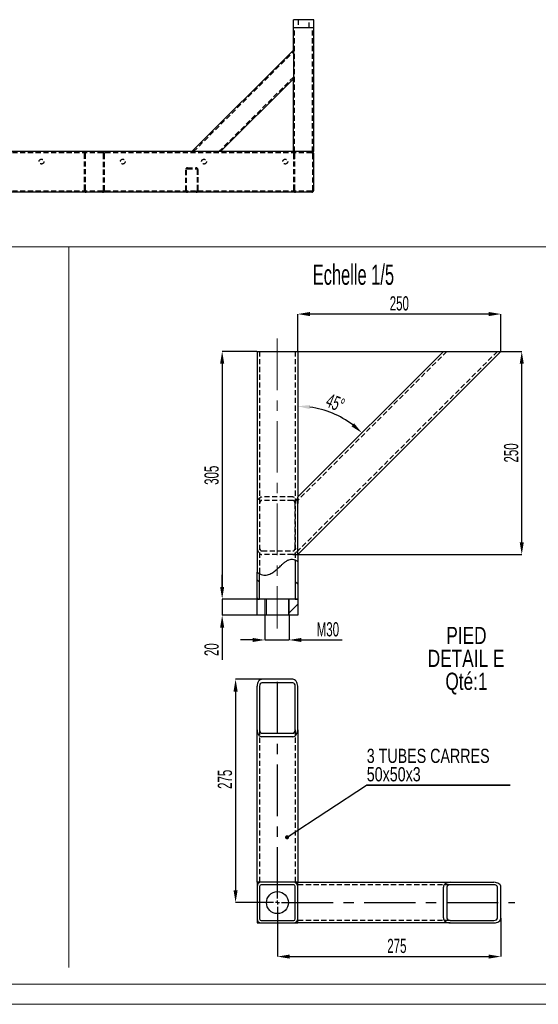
# Model space of a CAD drawing. Header units: millimetres. Extents: x -17 to 841, y -9 to 594.
# Tile 4 of 15: x 273 to 400, y 0 to 242. Entities that reach past the tile are written whole.
import ezdxf

# ---------------------------------------------------------------- set-up
doc = ezdxf.new("R2010")
doc.units = ezdxf.units.MM
doc.header["$PDSIZE"] = -1
doc.linetypes.add('CENTERX2', pattern=[20.32, 12.7, -2.54, 2.54, -2.54])
doc.linetypes.add('HIDDEN', pattern=[1.905, 1.27, -0.635])
for name, color, linetype in [('COTES', 1, 'Continuous'), ('NOTES', 6, 'Continuous'), ('TRAIT-FINS', 9, 'Continuous'), ('TRAIT-MIXTES', 3, 'CENTERX2'), ('TRAIT-TIRET', 2, 'HIDDEN')]:
    doc.layers.add(name, color=color, linetype=linetype)
doc.layers.add('TRAIT-FORT', color=4, linetype='Continuous', lineweight=25)
doc.styles.add('SLDTEXTSTYLE0', font='TXT', dxfattribs={"width": 0.75})
doc.styles.add('SLDTEXTSTYLE1', font='TXT', dxfattribs={"width": 0.605})
doc.dimstyles.new('SLDDIMSTYLE10', dxfattribs={"dimtxt": 3.5, "dimasz": 3, "dimexe": 0, "dimexo": 0.0625, "dimgap": 0.875, "dimtad": 1, "dimlfac": 5, "dimrnd": 1e-09, "dimzin": 12, "dimdsep": 46, "dimtxsty": 'SLDTEXTSTYLE1', "dimsah": 1, "dimcen": 0.09, "dimadec": 0, "dimazin": 3, "dimtfac": 1, "dimtofl": 0, "dimtmove": 0, "dimatfit": 3, "dimfxl": 1, "dimfrac": 2, "dimtolj": 1, "dimtzin": 12, "dimarcsym": 0})
doc.dimstyles.new('SLDDIMSTYLE11', dxfattribs={"dimtxt": 3.5, "dimasz": 3, "dimexe": 0, "dimexo": 0.0625, "dimgap": 0.875, "dimtad": 1, "dimdec": 4, "dimlfac": 5, "dimzin": 12, "dimdsep": 46, "dimtxsty": 'SLDTEXTSTYLE1', "dimsah": 1, "dimcen": 0.09, "dimazin": 3, "dimtfac": 1, "dimtofl": 0, "dimtmove": 0, "dimatfit": 3, "dimfxl": 1, "dimfrac": 2, "dimtolj": 1, "dimtzin": 12, "dimarcsym": 0})
doc.dimstyles.new('SLDDIMSTYLE12', dxfattribs={"dimtxt": 3.5, "dimasz": 3, "dimexe": 0, "dimexo": 0.0625, "dimgap": 0.875, "dimtad": 1, "dimdec": 1, "dimlfac": 5, "dimrnd": 1e-09, "dimzin": 12, "dimdsep": 46, "dimtxsty": 'SLDTEXTSTYLE1', "dimsah": 1, "dimcen": 0.09, "dimadec": 0, "dimazin": 3, "dimtfac": 1, "dimtofl": 0, "dimtmove": 0, "dimatfit": 3, "dimfxl": 1, "dimfrac": 2, "dimtolj": 1, "dimtzin": 12, "dimarcsym": 0})
doc.dimstyles.new('SLDDIMSTYLE7', dxfattribs={"dimtxt": 0.18, "dimasz": 1, "dimexe": 0, "dimexo": 0.0625, "dimgap": 0, "dimtad": 0, "dimtih": 1, "dimtoh": 1, "dimdec": 0, "dimrnd": 1e-09, "dimzin": 0, "dimdsep": 46, "dimtxsty": 'Standard', "dimblk1": 'DOT', "dimblk2": 'DOT', "dimsah": 1, "dimcen": 0.09, "dimadec": 0, "dimazin": 0, "dimtfac": 1, "dimtdec": 0, "dimtofl": 0, "dimtmove": 0, "dimatfit": 3, "dimldrblk": 'DOT', "dimfxl": 1, "dimfrac": 2, "dimtolj": 1, "dimtzin": 0, "dimarcsym": 0})
doc.dimstyles.new('SLDDIMSTYLE9', dxfattribs={"dimtxt": 3.5, "dimasz": 3, "dimexe": 0, "dimexo": 0.0625, "dimgap": 0.875, "dimtad": 1, "dimlfac": 5, "dimrnd": 1e-09, "dimzin": 12, "dimdsep": 46, "dimtxsty": 'SLDTEXTSTYLE1', "dimsah": 1, "dimcen": 0.09, "dimadec": 0, "dimazin": 3, "dimtfac": 1, "dimtmove": 0, "dimatfit": 0, "dimfxl": 1, "dimfrac": 2, "dimtolj": 1, "dimtzin": 12, "dimarcsym": 0})
pattern_1 = [(45, (0, 0), (-13.4704, 13.4704), []), (45, (4.49, 2e-323), (-13.4704, 13.4704), []), (45, (8.98, 4e-323), (-13.4704, 13.4704), []), (45, (13.47, 6e-323), (-13.4704, 13.4704), [])]
pattern_2 = [(135, (0, 0), (-13.4704, -13.4704), []), (135, (-2e-14, 4.49), (-13.4704, -13.4704), []), (135, (-3e-14, 8.98), (-13.4704, -13.4704), []), (135, (-5e-14, 13.47), (-13.4704, -13.4704), [])]

# ---------------------------------------------------------------- blocks, each defined once
blk = doc.blocks.new('_D_51')
at = {"layer": 'COTES', "color": 0, "lineweight": -2, "transparency": 16777216}
for p, q in [((332.9, 95.74), (332.9, 89.73)), ((338.9, 95.74), (338.9, 89.73)), ((329.9, 89.73), (326.9, 89.73)), ((332.9, 89.73), (338.9, 89.73)), ((341.9, 89.73), (351.94, 89.73))]:
    blk.add_line(p, q, dxfattribs=at)
at = {"layer": 'COTES', "color": 0, "transparency": 16777216}
for points in [[(329.9, 90.23), (329.9, 89.23), (332.9, 89.73)], [(341.9, 90.23), (341.9, 89.23), (338.9, 89.73)]]:
    blk.add_solid(points, dxfattribs=at)
at = {"layer": 'Defpoints', "color": 0, "transparency": 16777216}
for p in [(332.9, 95.8), (338.9, 95.8), (338.9, 89.73)]:
    blk.add_point(p, dxfattribs=at)
at = {"layer": 'COTES', "color": 0, "transparency": 16777216, "insert": (348.42, 94.11), "char_height": 3.5, "attachment_point": 2, "style": 'SLDTEXTSTYLE1'}
blk.add_mtext('\\A1;M30', dxfattribs=at)
blk = doc.blocks.new('_D_52')
at = {"layer": 'COTES', "color": 0, "lineweight": -2, "transparency": 16777216}
for p, q in [((340.06, 160.8), (396.14, 160.8)), ((396.14, 113.8), (396.14, 157.8)), ((339.84, 110.8), (396.14, 110.8))]:
    blk.add_line(p, q, dxfattribs=at)
at = {"layer": 'COTES', "color": 0, "transparency": 16777216}
for points in [[(395.64, 157.8), (396.64, 157.8), (396.14, 160.8)], [(395.64, 113.8), (396.64, 113.8), (396.14, 110.8)]]:
    blk.add_solid(points, dxfattribs=at)
at = {"layer": 'Defpoints', "color": 0, "transparency": 16777216}
for p in [(340, 160.8), (396.14, 160.8), (339.78, 110.8)]:
    blk.add_point(p, dxfattribs=at)
at = {"layer": 'COTES', "color": 0, "transparency": 16777216, "insert": (391.77, 135.8), "char_height": 3.5, "attachment_point": 2, "rotation": 90, "style": 'SLDTEXTSTYLE1'}
blk.add_mtext('\\A1;250', dxfattribs=at)
blk = doc.blocks.new('_D_53')
at = {"layer": 'COTES', "color": 0, "lineweight": -2, "transparency": 16777216}
for p, q in [((322.4, 102.8), (322.4, 105.8)), ((330.94, 99.8), (322.4, 99.8)), ((322.4, 99.8), (322.4, 95.8)), ((330.94, 95.8), (322.4, 95.8)), ((322.4, 92.8), (322.4, 84.88))]:
    blk.add_line(p, q, dxfattribs=at)
at = {"layer": 'COTES', "color": 0, "transparency": 16777216}
for points in [[(321.9, 102.8), (322.9, 102.8), (322.4, 99.8)], [(321.9, 92.8), (322.9, 92.8), (322.4, 95.8)]]:
    blk.add_solid(points, dxfattribs=at)
at = {"layer": 'Defpoints', "color": 0, "transparency": 16777216}
for p in [(322.4, 99.8), (331, 99.8), (331, 95.8)]:
    blk.add_point(p, dxfattribs=at)
at = {"layer": 'COTES', "color": 0, "transparency": 16777216, "insert": (318.03, 87.34), "char_height": 3.5, "attachment_point": 2, "rotation": 90, "style": 'SLDTEXTSTYLE1'}
blk.add_mtext('\\A1;20', dxfattribs=at)
blk = doc.blocks.new('_D_54')
at = {"layer": 'COTES', "color": 0, "lineweight": -2, "transparency": 16777216}
blk.add_arc((341, 124.94), 22.35, 52.697, 82.303, dxfattribs=at)
at = {"layer": 'COTES', "color": 0, "transparency": 16777216}
for points in [[(343.96, 146.59), (344.03, 147.59), (341, 147.29)], [(354.87, 143.1), (354.22, 142.34), (356.8, 140.75)]]:
    blk.add_solid(points, dxfattribs=at)
at = {"layer": 'Defpoints', "color": 0, "transparency": 16777216}
for p in [(341, 160.8), (376.86, 160.8), (352.18, 144.3), (341, 124.94), (341, 99.8)]:
    blk.add_point(p, dxfattribs=at)
at = {"layer": 'COTES', "color": 0, "transparency": 16777216, "insert": (348.95, 150.58), "char_height": 3.5, "attachment_point": 1, "rotation": 337.5, "style": 'SLDTEXTSTYLE1'}
blk.add_mtext('\\A1;45°', dxfattribs=at)
blk = doc.blocks.new('_D_55')
at = {"layer": 'COTES', "color": 0, "lineweight": -2, "transparency": 16777216}
for p, q in [((330.94, 160.8), (322.4, 160.8)), ((322.4, 157.8), (322.4, 102.8)), ((330.94, 99.8), (322.4, 99.8))]:
    blk.add_line(p, q, dxfattribs=at)
at = {"layer": 'COTES', "color": 0, "transparency": 16777216}
for points in [[(321.9, 157.8), (322.9, 157.8), (322.4, 160.8)], [(321.9, 102.8), (322.9, 102.8), (322.4, 99.8)]]:
    blk.add_solid(points, dxfattribs=at)
at = {"layer": 'Defpoints', "color": 0, "transparency": 16777216}
for p in [(331, 160.8), (322.4, 99.8), (331, 99.8)]:
    blk.add_point(p, dxfattribs=at)
at = {"layer": 'COTES', "color": 0, "transparency": 16777216, "insert": (318.03, 130.3), "char_height": 3.5, "attachment_point": 2, "rotation": 90, "style": 'SLDTEXTSTYLE1'}
blk.add_mtext('\\A1;305', dxfattribs=at)
blk = doc.blocks.new('_D_56')
at = {"layer": 'COTES', "color": 0, "lineweight": -2, "transparency": 16777216}
for p, q in [((341, 160.86), (341, 170)), ((388, 170), (344, 170)), ((391, 160.86), (391, 170))]:
    blk.add_line(p, q, dxfattribs=at)
at = {"layer": 'COTES', "color": 0, "transparency": 16777216}
for points in [[(344, 170.5), (344, 169.5), (341, 170)], [(388, 170.5), (388, 169.5), (391, 170)]]:
    blk.add_solid(points, dxfattribs=at)
at = {"layer": 'Defpoints', "color": 0, "transparency": 16777216}
for p in [(341, 170), (341, 160.8), (391, 160.8)]:
    blk.add_point(p, dxfattribs=at)
at = {"layer": 'COTES', "color": 0, "transparency": 16777216, "insert": (366, 174.38), "char_height": 3.5, "attachment_point": 2, "style": 'SLDTEXTSTYLE1'}
blk.add_mtext('\\A1;250', dxfattribs=at)
blk = doc.blocks.new('SW_NOTE_34')
at = {"layer": 'NOTES', "color": 0, "char_height": 4.233, "attachment_point": 2, "style": 'SLDTEXTSTYLE0'}
for s, insert in [('PIED', (5.75, 5.46)), ('DETAIL E', (5.66, -0.19)), ('Qté:1', (5.76, -5.83))]:
    blk.add_mtext(s, dxfattribs=dict(at, insert=insert))
blk = doc.blocks.new('_D_57')
at = {"layer": 'COTES', "color": 0, "lineweight": -2, "transparency": 16777216}
for p, q in [((336, 21.78), (336, 11.75)), ((391, 21.2), (391, 11.75)), ((339, 11.75), (388, 11.75))]:
    blk.add_line(p, q, dxfattribs=at)
at = {"layer": 'COTES', "color": 0, "transparency": 16777216}
for points in [[(339, 12.25), (339, 11.25), (336, 11.75)], [(388, 12.25), (388, 11.25), (391, 11.75)]]:
    blk.add_solid(points, dxfattribs=at)
at = {"layer": 'Defpoints', "color": 0, "transparency": 16777216}
for p in [(336, 21.84), (391, 21.26), (391, 11.75)]:
    blk.add_point(p, dxfattribs=at)
at = {"layer": 'COTES', "color": 0, "transparency": 16777216, "insert": (365.4, 16.13), "char_height": 3.5, "attachment_point": 2, "style": 'SLDTEXTSTYLE1'}
blk.add_mtext('\\A1;275', dxfattribs=at)
blk = doc.blocks.new('_D_58')
at = {"layer": 'COTES', "color": 0, "lineweight": -2, "transparency": 16777216}
for p, q in [((332.14, 80.04), (325.7, 80.04)), ((325.7, 77.04), (325.7, 28.04)), ((332.74, 25.04), (325.7, 25.04))]:
    blk.add_line(p, q, dxfattribs=at)
at = {"layer": 'COTES', "color": 0, "transparency": 16777216}
for points in [[(325.2, 77.04), (326.2, 77.04), (325.7, 80.04)], [(325.2, 28.04), (326.2, 28.04), (325.7, 25.04)]]:
    blk.add_solid(points, dxfattribs=at)
at = {"layer": 'Defpoints', "color": 0, "transparency": 16777216}
for p in [(332.2, 80.04), (325.7, 25.04), (332.8, 25.04)]:
    blk.add_point(p, dxfattribs=at)
at = {"layer": 'COTES', "color": 0, "transparency": 16777216, "insert": (321.32, 55.41), "char_height": 3.5, "attachment_point": 2, "rotation": 90, "style": 'SLDTEXTSTYLE1'}
blk.add_mtext('\\A1;275', dxfattribs=at)
blk = doc.blocks.new('SW_NOTE_35')
at = {"layer": 'NOTES', "color": 0}
for p, q in [((0, 0), (35.42, 0)), ((35.42, 0), (0, 0)), ((0, 0), (35.42, 0)), ((35.42, 0), (0, 0)), ((0, 0), (35.42, 0)), ((35.42, 0), (0, 0))]:
    blk.add_line(p, q, dxfattribs=at)
at = {"layer": 'NOTES', "color": 0, "char_height": 3.5, "attachment_point": 1, "style": 'SLDTEXTSTYLE0'}
for s, insert in [('3 TUBES CARRES', (0.09, 8.99)), ('50x50x3', (0.09, 4.46))]:
    blk.add_mtext(s, dxfattribs=dict(at, insert=insert))
blk = doc.blocks.new('_Dot')
at = {"color": 0, "linetype": 'ByBlock', "lineweight": -2}
blk.add_line((-0.5, 0), (-1, 0), dxfattribs=at)
at = {"color": 0, "linetype": 'ByBlock', "const_width": 0.5}
blk.add_lwpolyline([(-0.25, 0, 1), (0.25, 0, 1)], format="xyb", close=True, dxfattribs=at)
blk = doc.blocks.new('SW_CENTERMARKSYMBOL_22')
at = {"layer": 'TRAIT-MIXTES', "color": 0}
for p, q in [((0, 1), (0, 56.02)), ((-1, 0), (-3.2, 0)), ((0, 0), (-0.5, 0)), ((0, 0), (0, 0.5)), ((0, 0), (0, -0.5)), ((0, 0), (0.5, 0)), ((1, 0), (58.42, 0)), ((0, -1), (0, -3.2))]:
    blk.add_line(p, q, dxfattribs=at)

msp = doc.modelspace()

# ---------------------------------------------------------------- hatches: boundary and pattern name
at = {"layer": 'TRAIT-FINS'}
h = msp.add_hatch(dxfattribs=at)
h.set_pattern_fill('DIN 201 ACIER ET FONTE', color=256, angle=90, style=0, pattern_type=2)
h.set_pattern_definition(pattern_2)
edge = h.paths.add_edge_path(flags=0)
edge.add_spline(control_points=[(341.00148, 109.053065), (340.80552, 109.202109), (340.605204, 109.324323), (340.40148, 109.41642)], knot_values=[0.6673623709, 0.6673623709, 0.6673623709, 0.6673623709, 0.6820245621, 0.6820245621, 0.6820245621, 0.6820245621], weights=[1, 1, 1, 1], degree=3, periodic=0)
edge.add_line((340.40148, 109.41642), (340.40148, 99.801875))
edge.add_line((340.40148, 99.801875), (341.00148, 99.801875))
edge.add_line((341.00148, 99.801875), (341.00148, 109.053065))
h = msp.add_hatch(dxfattribs=at)
h.set_pattern_fill('DIN 201 ACIER ET FONTE', color=256, angle=90, style=0, pattern_type=2)
h.set_pattern_definition(pattern_2)
edge = h.paths.add_edge_path(flags=0)
edge.add_line((331.00188, 99.801875), (331.60188, 99.801875))
edge.add_line((331.60188, 99.801875), (331.60188, 106.074764))
edge.add_spline(control_points=[(331.60188, 106.074764), (331.398356, 106.175795), (331.197048, 106.287754), (331.00188, 106.398892)], knot_values=[0.8626377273, 0.8626377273, 0.8626377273, 0.8626377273, 0.8731193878, 0.8731193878, 0.8731193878, 0.8731193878], weights=[1, 1, 1, 1], degree=3, periodic=0)
edge.add_line((331.00188, 106.398892), (331.00188, 99.801875))
h = msp.add_hatch(dxfattribs=at)
h.set_pattern_fill('DIN 201 ACIER ET FONTE', color=256, style=0, pattern_type=2)
h.set_pattern_definition(pattern_1)
h.paths.add_polyline_path([(331.00168, 95.801875), (333.30168, 95.801875), (333.30168, 99.801875), (331.00168, 99.801875)], flags=0)
h = msp.add_hatch(dxfattribs=at)
h.set_pattern_fill('DIN 201 ACIER ET FONTE', color=256, style=0, pattern_type=2)
h.set_pattern_definition(pattern_1)
h.paths.add_polyline_path([(341.00168, 99.801875), (338.70168, 99.801875), (338.70168, 95.801875), (341.00168, 95.801875)], flags=0)

# ---------------------------------------------------------------- linework, layer by layer
at = {"lineweight": 18}
for p, q in [((9.267008, 186.547668), (560.141714, 186.547668)), ((284.628137, 186.547668), (284.628137, 9.072508)), ((836, 5), (5, 5)), ((841, 0), (0, 0))]:
    msp.add_line(p, q, dxfattribs=at)
at = {"layer": 'TRAIT-FINS', "lineweight": 18}
for p, q in [((332.895523, 99.801875), (332.895523, 95.801875)), ((338.895523, 99.801875), (338.895523, 95.801875))]:
    msp.add_line(p, q, dxfattribs=at)
at = {"layer": 'TRAIT-FORT', "lineweight": 25}
for p, q in [((339.928306, 240.498166), (339.928306, 242.498166)), ((344.928306, 242.498166), (339.928306, 242.498166)), ((344.928306, 240.498166), (339.928306, 240.498166)), ((339.928406, 234.986298), (339.928406, 240.498166)), ((344.928206, 209.998166), (344.928206, 240.498166)), ((344.928306, 240.498166), (344.928306, 242.498166)), ((314.928406, 209.998166), (339.928406, 234.998166)), ((339.928406, 234.986298), (339.928406, 234.149638)), ((339.928406, 234.149638), (339.928406, 228.775626)), ((339.928406, 228.775626), (339.928406, 227.938966)), ((339.928406, 227.927098), (321.999474, 209.998166)), ((339.928406, 209.998166), (339.928406, 227.938966)), ((314.940274, 209.998166), (260.413877, 209.998166)), ((315.776934, 209.998166), (314.940274, 209.998166)), ((321.150946, 209.998166), (315.776934, 209.998166)), ((321.987606, 209.998166), (321.150946, 209.998166)), ((339.928406, 209.998166), (321.987606, 209.998166)), ((340.428406, 209.998166), (339.928406, 209.998166)), ((344.428206, 209.998166), (340.428406, 209.998166)), ((344.928206, 209.998166), (344.428206, 209.998166)), ((344.928206, 200.498166), (344.928206, 209.498166)), ((344.428206, 199.998166), (165.928206, 199.998166)), ((331.00188, 160.801875), (331.00188, 106.398892)), ((331.00188, 160.801875), (332.00188, 160.801875)), ((332.00188, 160.801875), (340.00148, 160.801875)), ((340.00148, 160.801875), (341.00148, 160.801875)), ((341.00148, 160.801875), (341.00148, 124.915247)), ((391.00148, 160.801875), (341.00148, 110.801875)), ((341.00148, 124.94401), (376.859345, 160.801875)), ((376.859345, 160.801875), (378.556401, 160.801875)), ((378.556401, 160.801875), (389.304424, 160.801875)), ((389.304424, 160.801875), (391.00148, 160.801875)), ((341.00148, 123.246954), (341.00148, 124.915247)), ((341.00148, 112.498931), (341.00148, 123.246954)), ((341.00148, 110.830639), (341.00148, 112.498931)), ((340.40148, 109.41642), (340.40148, 99.801875)), ((341.00148, 110.830639), (341.00148, 109.053065)), ((341.00148, 109.053065), (341.00148, 99.801875)), ((331.00188, 99.801875), (331.00188, 106.398892)), ((331.60188, 99.801875), (331.60188, 106.074764)), ((331.00168, 95.801875), (331.00168, 99.801875)), ((333.30168, 99.801875), (331.00168, 99.801875)), ((331.00188, 99.801875), (331.60188, 99.801875)), ((333.30168, 95.801875), (333.30168, 99.801875)), ((338.70168, 99.801875), (333.30168, 99.801875)), ((338.70168, 99.801875), (338.70168, 95.801875)), ((341.00168, 99.801875), (338.70168, 99.801875)), ((340.40148, 99.801875), (341.00148, 99.801875)), ((341.00168, 99.801875), (341.00168, 95.801875)), ((333.30168, 95.801875), (331.00168, 95.801875)), ((338.70168, 95.801875), (333.30168, 95.801875)), ((341.00168, 95.801875), (338.70168, 95.801875)), ((339.78188, 80.042374), (332.20188, 80.042374)), ((331.00188, 67.597294), (331.00188, 78.345317)), ((331.60188, 78.345317), (331.60188, 67.597294)), ((339.78188, 79.193845), (332.20188, 79.193845)), ((340.38188, 67.597294), (340.38188, 78.345317)), ((340.98188, 67.597294), (340.98188, 78.345317)), ((331.00188, 30.042374), (331.00188, 67.597294)), ((332.20188, 66.748766), (339.78188, 66.748766)), ((339.78188, 65.900238), (332.20188, 65.900238)), ((340.98188, 67.597294), (340.98188, 30.042374)), ((331.00188, 30.042574), (331.00168, 30.042574)), ((331.00168, 30.042574), (331.00168, 20.042574)), ((332.00188, 30.042374), (331.00188, 30.042374)), ((340.00148, 30.042374), (332.00188, 30.042374)), ((340.00148, 29.442374), (332.00188, 29.442374)), ((340.98188, 30.042374), (340.00148, 30.042374)), ((341.00148, 30.042574), (340.98188, 30.042574)), ((341.00148, 29.042374), (341.00148, 30.042774)), ((341.00148, 30.042774), (378.556401, 30.042774)), ((378.556401, 30.042774), (389.304424, 30.042774)), ((389.304424, 29.442774), (378.556401, 29.442774)), ((331.00188, 29.042374), (331.00188, 21.042774)), ((331.60188, 29.042374), (331.60188, 21.042774)), ((340.40148, 21.042774), (340.40148, 29.042374)), ((341.00148, 21.042774), (341.00148, 29.042374)), ((376.859345, 21.262774), (376.859345, 28.842774)), ((377.707873, 28.842774), (377.707873, 21.262774)), ((390.152952, 21.262774), (390.152952, 28.842774)), ((391.00148, 21.262774), (391.00148, 28.842774)), ((331.00168, 20.042574), (341.00168, 20.042574)), ((332.00188, 20.642774), (340.00148, 20.642774)), ((332.00188, 20.042774), (340.00148, 20.042774)), ((341.00148, 20.062774), (341.00148, 21.042774)), ((378.556401, 20.062774), (341.00148, 20.062774)), ((341.00168, 20.042574), (341.00168, 20.062774)), ((378.556401, 20.662774), (389.304424, 20.662774)), ((378.556401, 20.062774), (389.304424, 20.062774))]:
    msp.add_line(p, q, dxfattribs=at)
msp.add_circle((336.00168, 25.042574), 2.7, dxfattribs=at)
for centre, radius, start, end in [((344.428206, 209.498166), 0.5, 0, 90), ((344.428206, 200.498166), 0.5, 270, 0), ((332.00188, 29.042374), 1, 90, 180), ((332.00188, 29.042374), 0.4, 90, 180), ((340.00148, 29.042374), 1, 360, 90), ((340.00148, 29.042374), 0.4, 360, 90), ((332.00188, 21.042774), 1, 180, 270), ((332.00188, 21.042774), 0.4, 180, 270), ((340.00148, 21.042774), 0.4, 270, 359.99999999), ((340.00148, 21.042774), 1, 270, 0)]:
    msp.add_arc(centre, radius, start, end, dxfattribs=at)
for centre, major_axis, start_param, end_param in [((332.20188, 78.345317), (0, 1.697056), 0, 1.5707963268), ((339.78188, 78.345317), (0, -1.697056), 1.5707963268, 3.1415926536), ((332.20188, 78.345317), (0, -0.848528), 3.1415926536, 4.7123889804), ((339.78188, 78.345317), (0, -0.848528), 1.5707963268, 3.1415926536), ((332.20188, 67.597294), (0, -1.697056), 4.7123889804, 6.2831853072), ((332.20188, 67.597294), (0, -0.848528), 4.7123889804, 6.2831853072), ((339.78188, 67.597294), (0, 1.697056), 3.1415926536, 4.7123889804), ((339.78188, 67.597294), (0, -0.848528), 0, 1.5707963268), ((378.556401, 28.842774), (-1.697056, 0), 4.7123889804, 6.2831853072), ((378.556401, 28.842774), (-0.848528, 0), 4.7123889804, 6.2831853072), ((389.304424, 28.842774), (1.697056, 0), 0, 1.5707963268), ((389.304424, 28.842774), (-0.848528, 0), 3.1415926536, 4.7123889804), ((378.556401, 21.262774), (1.697056, 0), 3.1415926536, 4.7123889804), ((378.556401, 21.262774), (-0.848528, 0), 0, 1.5707963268), ((389.304424, 21.262774), (-1.697056, 0), 1.5707963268, 3.1415926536), ((389.304424, 21.262774), (-0.848528, 0), 1.5707963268, 3.1415926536)]:
    msp.add_ellipse(centre, major_axis=major_axis, ratio=0.7071067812, start_param=start_param, end_param=end_param, dxfattribs=at)
for points, knots in [([(332.00188, 105.894278), (332.209055, 105.822159), (332.609298, 105.682831), (333.241922, 105.670886), (333.843542, 105.805268), (334.545805, 106.118193), (335.321456, 106.654907), (336.151198, 107.38544), (336.89584, 108.095924), (337.572252, 108.707), (338.178825, 109.175816), (338.785077, 109.507803), (339.410048, 109.653852), (339.806538, 109.588657), (340.00148, 109.556602)], [0, 0, 0, 0, 0.0704086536, 0.1360233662, 0.2009596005, 0.2679928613, 0.3828405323, 0.5036845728, 0.6245736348, 0.7149327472, 0.7977838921, 0.8713787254, 0.9367607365, 1, 1, 1, 1]), ([(340.00148, 109.556602), (340.115529, 109.522136), (340.343152, 109.453346), (340.640662, 109.299039), (340.858236, 109.159429), (340.982166, 109.067861), (340.995562, 109.057599), (341.00148, 109.053065)], [0, 0, 0, 0, 0.2153352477, 0.429774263, 0.6672243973, 0.8529752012, 1, 1, 1, 1]), ([(331.00188, 106.398892), (331.011067, 106.393659), (331.02942, 106.383202), (331.169929, 106.303557), (331.382873, 106.186691), (331.666145, 106.038231), (331.889715, 105.942371), (332.00188, 105.894278)], [0, 0, 0, 0, 0.1838131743, 0.3672351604, 0.5608738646, 0.7796891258, 1, 1, 1, 1])]:
    msp.add_open_spline(points, degree=3, knots=knots, dxfattribs=at)
at = {"layer": 'TRAIT-MIXTES', "lineweight": 18}
msp.add_line((335.895523, 163.96409), (335.895523, 92.571774), dxfattribs=at)
at = {"layer": 'TRAIT-TIRET'}
for p, q in [((340.228406, 209.998166), (340.228406, 240.498166)), ((341.078306, 242.498166), (341.078306, 240.498166)), ((343.778306, 240.498166), (343.778306, 242.498166)), ((344.628206, 209.998166), (344.628206, 240.498166)), ((315.35267, 209.998166), (339.928406, 234.573902)), ((321.57521, 209.998166), (339.928406, 228.351362)), ((344.428206, 209.748166), (165.928206, 209.748166)), ((288.428206, 209.498166), (288.428206, 200.498166)), ((288.678206, 209.498166), (288.678206, 200.498166)), ((293.178206, 200.498166), (293.178206, 209.498166)), ((293.428206, 200.498166), (293.428206, 209.498166)), ((339.928206, 209.498166), (339.928206, 200.498166)), ((340.178206, 209.498166), (340.178206, 200.498166)), ((344.678206, 200.498166), (344.678206, 209.498166)), ((340.178206, 208.148166), (339.928206, 208.148166)), ((339.928206, 206.948166), (340.178206, 206.948166)), ((344.928206, 208.148166), (344.678206, 208.148166)), ((344.678206, 206.948166), (344.928206, 206.948166)), ((313.428206, 200.398166), (313.428206, 205.598166)), ((313.628206, 200.398166), (313.628206, 205.598166)), ((313.828206, 205.998166), (316.028206, 205.998166)), ((313.828206, 205.798166), (316.028206, 205.798166)), ((316.228206, 205.598166), (316.228206, 200.398166)), ((316.428206, 205.598166), (316.428206, 200.398166)), ((344.428206, 200.248166), (165.928206, 200.248166)), ((316.028206, 200.198166), (313.828206, 200.198166)), ((331.60188, 160.801875), (331.60188, 106.074764)), ((340.38188, 160.801875), (340.38188, 123.246954)), ((340.40148, 160.801875), (340.40148, 109.41642)), ((340.98188, 160.801875), (340.98188, 123.246954)), ((390.152952, 160.801875), (341.00148, 111.650403)), ((377.707873, 160.801875), (341.00148, 124.095482)), ((339.78188, 124.94401), (332.20188, 124.94401)), ((339.78188, 124.095482), (332.20188, 124.095482)), ((340.38188, 112.498931), (340.38188, 123.246954)), ((340.98188, 112.498931), (340.98188, 123.246954)), ((332.20188, 111.650403), (339.78188, 111.650403)), ((339.78188, 110.801875), (332.20188, 110.801875)), ((331.60188, 67.597294), (331.60188, 30.042374)), ((340.38188, 67.597294), (340.38188, 30.042374)), ((340.98188, 30.042574), (331.00188, 30.042574)), ((341.00168, 30.042574), (341.00148, 30.042574)), ((378.556401, 29.442774), (341.00148, 29.442774)), ((341.00168, 20.062774), (341.00168, 30.042574)), ((378.556401, 20.662774), (341.00148, 20.662774))]:
    msp.add_line(p, q, dxfattribs=at)
for centre in [(277.928206, 207.548166), (297.928206, 207.548166), (317.928206, 207.548166), (337.928206, 207.548166)]:
    msp.add_circle(centre, 0.6, dxfattribs=at)
for centre, radius, start, end in [((288.928206, 209.498166), 0.5, 90, 180), ((288.928206, 209.498166), 0.25, 90, 180), ((292.928206, 209.498166), 0.5, 0, 90), ((292.928206, 209.498166), 0.25, 0, 90), ((340.428206, 209.498166), 0.5, 90, 180), ((340.428206, 209.498166), 0.25, 90, 180), ((344.428206, 209.498166), 0.25, 0, 90), ((313.828206, 205.598166), 0.4, 90, 180), ((313.828206, 205.598166), 0.2, 90, 180), ((316.028206, 205.598166), 0.4, 0, 90), ((316.028206, 205.598166), 0.2, 0, 90), ((288.928206, 200.498166), 0.5, 180, 270), ((288.928206, 200.498166), 0.25, 180, 270), ((292.928206, 200.498166), 0.5, 270, 0), ((292.928206, 200.498166), 0.25, 270, 0), ((313.828206, 200.398166), 0.4, 180, 270), ((313.828206, 200.398166), 0.2, 180, 270), ((316.028206, 200.398166), 0.4, 270, 0), ((316.028206, 200.398166), 0.2, 270, 0), ((340.428206, 200.498166), 0.5, 180, 270), ((340.428206, 200.498166), 0.25, 180, 270), ((344.428206, 200.498166), 0.25, 270, 0)]:
    msp.add_arc(centre, radius, start, end, dxfattribs=at)
for centre, major_axis, start_param, end_param in [((332.20188, 123.246954), (0, -1.697056), 3.1415926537, 4.7123889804), ((332.20188, 123.246954), (0, -0.848528), 3.1415926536, 4.7123889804), ((339.78188, 123.246954), (0, 1.697056), 4.7123889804, 6.2831853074), ((339.78188, 123.246954), (0, -0.848528), 1.5707963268, 3.1415926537), ((332.20188, 112.498931), (0, 1.697056), 1.5707963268, 3.1415926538), ((332.20188, 112.498931), (0, -0.848528), 4.7123889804, 6.2831853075), ((339.78188, 112.498931), (0, -1.697056), 0.0000000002, 1.5707963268), ((339.78188, 112.498931), (0, -0.848528), 0.0000000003, 1.5707963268)]:
    msp.add_ellipse(centre, major_axis=major_axis, ratio=0.7071067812, start_param=start_param, end_param=end_param, dxfattribs=at)

# ---------------------------------------------------------------- block references
at = {"layer": 'NOTES'}
for name, p in [('SW_NOTE_34', (376.769508, 87.503549)), ('SW_NOTE_35', (357.901907, 53.950954))]:
    msp.add_blockref(name, p, dxfattribs=at)
at = {"layer": 'TRAIT-MIXTES'}
msp.add_blockref('SW_CENTERMARKSYMBOL_22', (336.00168, 25.042574), dxfattribs=at)

# ---------------------------------------------------------------- texts
at = {"layer": 'NOTES', "insert": (344.697213, 182.203714), "char_height": 5, "attachment_point": 1, "style": 'SLDTEXTSTYLE1'}
msp.add_mtext('Echelle 1/5', dxfattribs=at)

# ---------------------------------------------------------------- dimensions: what is measured, and where the dimension line sits
at = {"layer": 'COTES'}
for base, p1, p2, angle, dimstyle, picture, middle in [((341.00148, 170.004992), (391.00148, 160.801875), (341.00148, 160.801875), 0, 'SLDDIMSTYLE10', '_D_56', (366.00148, 170.004992)), ((322.400812, 99.801875), (331.00188, 160.801875), (331.00188, 99.801875), 90, 'SLDDIMSTYLE10', '_D_55', (322.400812, 130.301875)), ((396.141174, 160.801875), (339.78188, 110.801875), (340.00148, 160.801875), 90, 'SLDDIMSTYLE10', '_D_52', (396.141174, 135.801875)), ((322.400812, 99.801875), (331.00168, 95.801875), (331.00168, 99.801875), 90, 'SLDDIMSTYLE9', '_D_53', (322.400812, 87.33875)), ((325.69763, 25.042574), (332.20188, 80.042374), (332.80168, 25.042574), 90, 'SLDDIMSTYLE12', '_D_58', (325.69763, 55.410665)), ((391.00148, 11.751662), (336.00168, 21.842574), (391.00148, 21.262774), 0, 'SLDDIMSTYLE12', '_D_57', (365.396834, 11.751662))]:
    dim = msp.add_linear_dim(base=base, p1=p1, p2=p2, angle=angle, dimstyle=dimstyle, dxfattribs=at)
    dim.commit()
    dim.dimension.update_dxf_attribs({"geometry": picture, "text_midpoint": middle, "dimtype": 160})
dim = msp.add_angular_dim_2l(base=(352.175762, 144.298434), line1=((341.00148, 160.801875), (341.00148, 99.801875)), line2=((341.00148, 124.94401), (376.859345, 160.801875)), dimstyle='SLDDIMSTYLE11', dxfattribs=at)
dim.commit()
dim.dimension.update_dxf_attribs({"geometry": '_D_54', "text_midpoint": (349.553905, 145.59139), "dimtype": 162})
dim = msp.add_linear_dim(base=(338.895523, 89.7347), p1=(332.895523, 95.801875), p2=(338.895523, 95.801875), text='M<>', dimstyle='SLDDIMSTYLE9', dxfattribs=at)
dim.commit()
dim.dimension.update_dxf_attribs({"geometry": '_D_51', "text_midpoint": (348.417398, 89.7347), "dimtype": 160})

# ---------------------------------------------------------------- leaders
at = {"layer": 'NOTES'}
msp.add_leader([(338.373174, 41.12978), (357.901907, 53.950954)], dimstyle='SLDDIMSTYLE7', dxfattribs=at)

doc.saveas('drawing.dxf')
